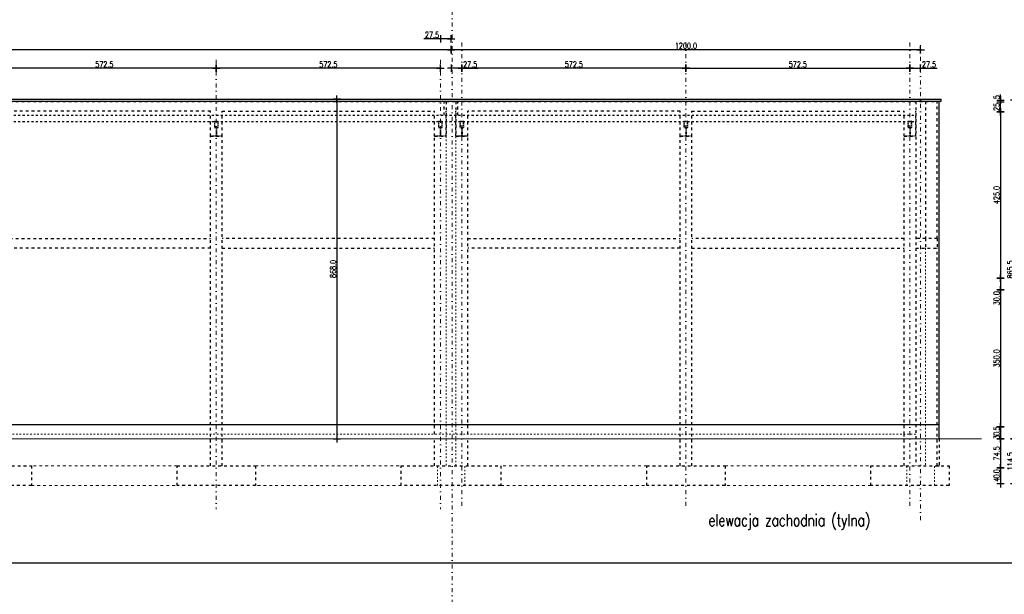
# Model space of a CAD drawing. Header units: millimetres. Extents: x 22865 to 60762, y -18816 to 15611.
# Tile 203 of 256: x 36120 to 38637, y 1407 to 2875. Entities that reach past the tile are written whole.
import ezdxf

# ---------------------------------------------------------------- set-up
doc = ezdxf.new("R2010")
doc.units = ezdxf.units.MM
for name, pattern in [('1_12', [3, 1, -1, 0, -1]), ('1_OTDI', [0]), ('DASHED', [15, 7, -8])]:
    doc.linetypes.add(name, pattern=pattern)
for name, color, linetype in [('18', 1, 'Continuous'), ('bramy przemyslowe', 5, 'Continuous'), ('OPISY-KONCEPCJA', 6, 'Continuous'), ('plyty warstwowe PIR', 200, 'Continuous'), ('RAMLA', 2, 'Continuous'), ('RDZENIE', 3, 'Continuous'), ('SCIANY+ELEM-NIEWIDOCZNE', 250, 'DASHED'), ('widokowa', 2, 'Continuous'), ('WYMIARY', 6, 'Continuous')]:
    doc.layers.add(name, color=color, linetype=linetype)
doc.layers.add('CIENKA', color=1, linetype='Continuous', lineweight=13)
doc.layers.add('OSIE SCIAN', color=151, linetype='Continuous', lineweight=18, plot=False)
doc.layers.add('sciany ppozarowe', color=10, linetype='Continuous', lineweight=18, plot=False)
doc.styles.add('1-100', font='simplex.shx', dxfattribs={"width": 0.8, "height": 15})
doc.styles.add('1-50', font='simplex.shx', dxfattribs={"width": 0.8, "height": 12})
doc.dimstyles.new('1-100', dxfattribs={"dimscale": 0.5, "dimtxt": 100, "dimasz": 1, "dimexe": 0.18, "dimexo": 0.0625, "dimgap": 5, "dimtad": 1, "dimdec": 1, "dimzin": 0, "dimdsep": 46, "dimtxsty": '1-100', "dimblk1": 'K', "dimblk2": 'K', "dimsah": 1, "dimcen": 0.09, "dimse1": 1, "dimse2": 1, "dimadec": 0, "dimazin": 0, "dimtfac": 1, "dimtdec": 1, "dimtofl": 0, "dimtmove": 0, "dimatfit": 3, "dimldrblk": 'K', "dimfxl": 0, "dimtolj": 1, "dimtzin": 0, "dimarcsym": 0})

# ---------------------------------------------------------------- blocks, each defined once
blk = doc.blocks.new('K')
for p, q in [((-19.1, 0), (19.1, 0)), ((0, -19.1), (0, 19.1))]:
    blk.add_line(p, q)
blk.add_circle((0, 0), 2.02)
blk = doc.blocks.new('*D1658')
at = {"layer": 'WYMIARY', "color": 0, "lineweight": -2}
blk.add_line((38662.2, 1803.5), (38662.2, 1690), dxfattribs=at)
at = {"layer": 'WYMIARY', "color": 0, "linetype": 'ByBlock', "lineweight": -2, "xscale": 0.5, "yscale": 0.5, "zscale": 0.5}
for p, rotation in [((38662.2, 1804), 90), ((38662.2, 1689.5), 270)]:
    blk.add_blockref('K', p, dxfattribs=dict(at, rotation=rotation))
at = {"layer": 'WYMIARY', "color": 0, "ltscale": 0.2, "insert": (38652.2, 1746.7), "char_height": 15, "attachment_point": 5, "rotation": 90, "style": '1-100'}
blk.add_mtext('\\A1;114.5', dxfattribs=at)
blk = doc.blocks.new('*D1659')
at = {"layer": 'WYMIARY', "color": 0, "lineweight": -2}
blk.add_line((38627.2, 1834), (38627.2, 1804.5), dxfattribs=at)
at = {"layer": 'WYMIARY', "color": 0, "linetype": 'ByBlock', "lineweight": -2, "xscale": 0.5, "yscale": 0.5, "zscale": 0.5}
for p, rotation in [((38627.2, 1834.5), 90), ((38627.2, 1804), 270)]:
    blk.add_blockref('K', p, dxfattribs=dict(at, rotation=rotation))
at = {"layer": 'WYMIARY', "color": 0, "ltscale": 0.2, "insert": (38617.2, 1818.6), "char_height": 15, "attachment_point": 5, "rotation": 90, "style": '1-100'}
blk.add_mtext('\\A1;\\A1;{\\T0.75;30.5}', dxfattribs=at)
blk = doc.blocks.new('*D1660')
at = {"layer": 'WYMIARY', "color": 0, "lineweight": -2}
blk.add_line((38627.2, 1803.5), (38627.2, 1730), dxfattribs=at)
at = {"layer": 'WYMIARY', "color": 0, "linetype": 'ByBlock', "lineweight": -2, "xscale": 0.5, "yscale": 0.5, "zscale": 0.5}
for p, rotation in [((38627.2, 1804), 90), ((38627.2, 1729.5), 270)]:
    blk.add_blockref('K', p, dxfattribs=dict(at, rotation=rotation))
at = {"layer": 'WYMIARY', "color": 0, "ltscale": 0.2, "insert": (38617.2, 1766.7), "char_height": 15, "attachment_point": 5, "rotation": 90, "style": '1-100'}
blk.add_mtext('\\A1;74.5', dxfattribs=at)
blk = doc.blocks.new('*D1661')
at = {"layer": 'WYMIARY', "color": 0, "lineweight": -2}
blk.add_line((38627.2, 1729), (38627.2, 1690), dxfattribs=at)
at = {"layer": 'WYMIARY', "color": 0, "linetype": 'ByBlock', "lineweight": -2, "xscale": 0.5, "yscale": 0.5, "zscale": 0.5}
for p, rotation in [((38627.2, 1729.5), 90), ((38627.2, 1689.5), 270)]:
    blk.add_blockref('K', p, dxfattribs=dict(at, rotation=rotation))
at = {"layer": 'WYMIARY', "color": 0, "ltscale": 0.2, "insert": (38617.2, 1709.5), "char_height": 15, "attachment_point": 5, "rotation": 90, "style": '1-100'}
blk.add_mtext('\\A1;\\A1;{\\T0.8;40.0}', dxfattribs=at)
blk = doc.blocks.new('*D1662')
at = {"layer": 'WYMIARY', "color": 0, "lineweight": -2}
blk.add_line((38627.2, 2184), (38627.2, 1835), dxfattribs=at)
at = {"layer": 'WYMIARY', "color": 0, "linetype": 'ByBlock', "lineweight": -2, "xscale": 0.5, "yscale": 0.5, "zscale": 0.5}
for p, rotation in [((38627.2, 2184.5), 90), ((38627.2, 1834.5), 270)]:
    blk.add_blockref('K', p, dxfattribs=dict(at, rotation=rotation))
at = {"layer": 'WYMIARY', "color": 0, "ltscale": 0.2, "insert": (38617.2, 2009.5), "char_height": 15, "attachment_point": 5, "rotation": 90, "style": '1-100'}
blk.add_mtext('\\A1;350.0', dxfattribs=at)
blk = doc.blocks.new('*D1663')
at = {"layer": 'WYMIARY', "color": 0, "lineweight": -2}
for p, q in [((38627.2, 2214), (38627.2, 2185)), ((38627.2, 2184.5), (38627.2, 2142.4))]:
    blk.add_line(p, q, dxfattribs=at)
at = {"layer": 'WYMIARY', "color": 0, "linetype": 'ByBlock', "lineweight": -2, "xscale": 0.5, "yscale": 0.5, "zscale": 0.5}
for p, rotation in [((38627.2, 2214.5), 90), ((38627.2, 2184.5), 270)]:
    blk.add_blockref('K', p, dxfattribs=dict(at, rotation=rotation))
at = {"layer": 'WYMIARY', "color": 0, "ltscale": 0.2, "insert": (38617.2, 2163.2), "char_height": 15, "attachment_point": 5, "rotation": 90, "style": '1-100'}
blk.add_mtext('\\A1;30.0', dxfattribs=at)
blk = doc.blocks.new('*D1664')
at = {"layer": 'WYMIARY', "color": 0, "lineweight": -2}
blk.add_line((38627.2, 2640), (38627.2, 2664), dxfattribs=at)
at = {"layer": 'WYMIARY', "color": 0, "linetype": 'ByBlock', "lineweight": -2, "xscale": 0.5, "yscale": 0.5, "zscale": 0.5}
for p, rotation in [((38627.2, 2664.5), 90), ((38627.2, 2639.5), 270)]:
    blk.add_blockref('K', p, dxfattribs=dict(at, rotation=rotation))
at = {"layer": 'WYMIARY', "color": 0, "ltscale": 0.2, "insert": (38617.2, 2652), "char_height": 15, "attachment_point": 5, "rotation": 90, "style": '1-100'}
blk.add_mtext('\\A1;25', dxfattribs=at)
blk = doc.blocks.new('*D1665')
at = {"layer": 'WYMIARY', "color": 0, "lineweight": -2}
for p, q in [((38627.2, 2670), (38627.2, 2683.5)), ((38627.2, 2664), (38627.2, 2663.5))]:
    blk.add_line(p, q, dxfattribs=at)
at = {"layer": 'WYMIARY', "color": 0, "linetype": 'ByBlock', "lineweight": -2, "xscale": 0.5, "yscale": 0.5, "zscale": 0.5}
for p, rotation in [((38627.2, 2669.5), 270), ((38627.2, 2664.5), 90)]:
    blk.add_blockref('K', p, dxfattribs=dict(at, rotation=rotation))
at = {"layer": 'WYMIARY', "color": 0, "ltscale": 0.2, "insert": (38617.2, 2677), "char_height": 15, "attachment_point": 5, "rotation": 90, "style": '1-100'}
blk.add_mtext('\\A1;5', dxfattribs=at)
blk = doc.blocks.new('*D1666')
at = {"layer": 'WYMIARY', "color": 0, "lineweight": -2}
blk.add_line((38627.2, 2639), (38627.2, 2215), dxfattribs=at)
at = {"layer": 'WYMIARY', "color": 0, "linetype": 'ByBlock', "lineweight": -2, "xscale": 0.5, "yscale": 0.5, "zscale": 0.5}
for p, rotation in [((38627.2, 2639.5), 90), ((38627.2, 2214.5), 270)]:
    blk.add_blockref('K', p, dxfattribs=dict(at, rotation=rotation))
at = {"layer": 'WYMIARY', "color": 0, "ltscale": 0.2, "insert": (38617.2, 2427), "char_height": 15, "attachment_point": 5, "rotation": 90, "style": '1-100'}
blk.add_mtext('\\A1;425.0', dxfattribs=at)
blk = doc.blocks.new('*D1667')
at = {"layer": 'WYMIARY', "color": 0, "lineweight": -2}
blk.add_line((38662.2, 1804.5), (38662.2, 2669), dxfattribs=at)
at = {"layer": 'WYMIARY', "color": 0, "linetype": 'ByBlock', "lineweight": -2, "xscale": 0.5, "yscale": 0.5, "zscale": 0.5}
for p, rotation in [((38662.2, 2669.5), 90), ((38662.2, 1804), 270)]:
    blk.add_blockref('K', p, dxfattribs=dict(at, rotation=rotation))
at = {"layer": 'WYMIARY', "color": 0, "ltscale": 0.2, "insert": (38652.2, 2236.7), "char_height": 15, "attachment_point": 5, "rotation": 90, "style": '1-100'}
blk.add_mtext('\\A1;865.5', dxfattribs=at)
blk = doc.blocks.new('*D1668')
at = {"layer": 'WYMIARY', "color": 0, "lineweight": -2}
blk.add_line((38422.5, 2798.2), (37223.5, 2798.2), dxfattribs=at)
at = {"layer": 'WYMIARY', "color": 0, "linetype": 'ByBlock', "lineweight": -2, "xscale": 0.5, "yscale": 0.5, "zscale": 0.5, "rotation": 180}
blk.add_blockref('K', (37223, 2798.2), dxfattribs=at)
at = {"layer": 'WYMIARY', "color": 0, "linetype": 'ByBlock', "lineweight": -2, "xscale": 0.5, "yscale": 0.5, "zscale": 0.5}
blk.add_blockref('K', (38423, 2798.2), dxfattribs=at)
at = {"layer": 'WYMIARY', "color": 0, "ltscale": 0.2, "insert": (37823, 2808.2), "char_height": 15, "attachment_point": 5, "style": '1-100'}
blk.add_mtext('\\A1;1200.0', dxfattribs=at)
blk = doc.blocks.new('*D1669')
at = {"layer": 'WYMIARY', "color": 0, "lineweight": -2}
blk.add_line((37823.5, 2750.8), (38395, 2750.8), dxfattribs=at)
at = {"layer": 'WYMIARY', "color": 0, "linetype": 'ByBlock', "lineweight": -2, "xscale": 0.5, "yscale": 0.5, "zscale": 0.5, "rotation": 180}
blk.add_blockref('K', (37823, 2750.8), dxfattribs=at)
at = {"layer": 'WYMIARY', "color": 0, "linetype": 'ByBlock', "lineweight": -2, "xscale": 0.5, "yscale": 0.5, "zscale": 0.5}
blk.add_blockref('K', (38395.5, 2750.8), dxfattribs=at)
at = {"layer": 'WYMIARY', "color": 0, "ltscale": 0.2, "insert": (38109.2, 2760.8), "char_height": 15, "attachment_point": 5, "style": '1-100'}
blk.add_mtext('\\A1;572.5', dxfattribs=at)
blk = doc.blocks.new('*D1670')
at = {"layer": 'WYMIARY', "color": 0, "lineweight": -2}
for p, q in [((38396, 2750.8), (38422.5, 2750.8)), ((38423, 2750.8), (38465, 2750.8))]:
    blk.add_line(p, q, dxfattribs=at)
at = {"layer": 'WYMIARY', "color": 0, "linetype": 'ByBlock', "lineweight": -2, "xscale": 0.5, "yscale": 0.5, "zscale": 0.5, "rotation": 180}
blk.add_blockref('K', (38395.5, 2750.8), dxfattribs=at)
at = {"layer": 'WYMIARY', "color": 0, "linetype": 'ByBlock', "lineweight": -2, "xscale": 0.5, "yscale": 0.5, "zscale": 0.5}
blk.add_blockref('K', (38423, 2750.8), dxfattribs=at)
at = {"layer": 'WYMIARY', "color": 0, "ltscale": 0.2, "insert": (38444.3, 2760.8), "char_height": 15, "attachment_point": 5, "style": '1-100'}
blk.add_mtext('\\A1;27.5', dxfattribs=at)
blk = doc.blocks.new('*D1671')
at = {"layer": 'WYMIARY', "color": 0, "lineweight": -2}
blk.add_line((37822.5, 2750.8), (37251, 2750.8), dxfattribs=at)
at = {"layer": 'WYMIARY', "color": 0, "linetype": 'ByBlock', "lineweight": -2, "xscale": 0.5, "yscale": 0.5, "zscale": 0.5, "rotation": 180}
blk.add_blockref('K', (37250.5, 2750.8), dxfattribs=at)
at = {"layer": 'WYMIARY', "color": 0, "linetype": 'ByBlock', "lineweight": -2, "xscale": 0.5, "yscale": 0.5, "zscale": 0.5}
blk.add_blockref('K', (37823, 2750.8), dxfattribs=at)
at = {"layer": 'WYMIARY', "color": 0, "ltscale": 0.2, "insert": (37536.7, 2760.8), "char_height": 15, "attachment_point": 5, "style": '1-100'}
blk.add_mtext('\\A1;572.5', dxfattribs=at)
blk = doc.blocks.new('*D1672')
at = {"layer": 'WYMIARY', "color": 0, "lineweight": -2}
for p, q in [((37250, 2750.8), (37223.5, 2750.8)), ((37250.5, 2750.8), (37292.5, 2750.8))]:
    blk.add_line(p, q, dxfattribs=at)
at = {"layer": 'WYMIARY', "color": 0, "linetype": 'ByBlock', "lineweight": -2, "xscale": 0.5, "yscale": 0.5, "zscale": 0.5, "rotation": 180}
blk.add_blockref('K', (37223, 2750.8), dxfattribs=at)
at = {"layer": 'WYMIARY', "color": 0, "linetype": 'ByBlock', "lineweight": -2, "xscale": 0.5, "yscale": 0.5, "zscale": 0.5}
blk.add_blockref('K', (37250.5, 2750.8), dxfattribs=at)
at = {"layer": 'WYMIARY', "color": 0, "ltscale": 0.2, "insert": (37271.8, 2760.8), "char_height": 15, "attachment_point": 5, "style": '1-100'}
blk.add_mtext('\\A1;27.5', dxfattribs=at)
blk = doc.blocks.new('*D1673')
at = {"layer": 'WYMIARY', "color": 0, "lineweight": -2}
for p, q in [((37195.5, 2826), (37153.4, 2826)), ((37222.5, 2826), (37196, 2826))]:
    blk.add_line(p, q, dxfattribs=at)
at = {"layer": 'WYMIARY', "color": 0, "linetype": 'ByBlock', "lineweight": -2, "xscale": 0.5, "yscale": 0.5, "zscale": 0.5, "rotation": 180}
blk.add_blockref('K', (37195.5, 2826), dxfattribs=at)
at = {"layer": 'WYMIARY', "color": 0, "linetype": 'ByBlock', "lineweight": -2, "xscale": 0.5, "yscale": 0.5, "zscale": 0.5}
blk.add_blockref('K', (37223, 2826), dxfattribs=at)
at = {"layer": 'WYMIARY', "color": 0, "ltscale": 0.2, "insert": (37174.2, 2836), "char_height": 15, "attachment_point": 5, "style": '1-100'}
blk.add_mtext('\\A1;27.5', dxfattribs=at)
blk = doc.blocks.new('*D1674')
at = {"layer": 'WYMIARY', "color": 0, "lineweight": -2}
blk.add_line((37195, 2750.8), (36623.5, 2750.8), dxfattribs=at)
at = {"layer": 'WYMIARY', "color": 0, "linetype": 'ByBlock', "lineweight": -2, "xscale": 0.5, "yscale": 0.5, "zscale": 0.5, "rotation": 180}
blk.add_blockref('K', (36623, 2750.8), dxfattribs=at)
at = {"layer": 'WYMIARY', "color": 0, "linetype": 'ByBlock', "lineweight": -2, "xscale": 0.5, "yscale": 0.5, "zscale": 0.5}
blk.add_blockref('K', (37195.5, 2750.8), dxfattribs=at)
at = {"layer": 'WYMIARY', "color": 0, "ltscale": 0.2, "insert": (36909.2, 2760.8), "char_height": 15, "attachment_point": 5, "style": '1-100'}
blk.add_mtext('\\A1;572.5', dxfattribs=at)
blk = doc.blocks.new('*D1675')
at = {"layer": 'WYMIARY', "color": 0, "lineweight": -2}
blk.add_line((36622.5, 2750.8), (36051, 2750.8), dxfattribs=at)
at = {"layer": 'WYMIARY', "color": 0, "linetype": 'ByBlock', "lineweight": -2, "xscale": 0.5, "yscale": 0.5, "zscale": 0.5, "rotation": 180}
blk.add_blockref('K', (36050.5, 2750.8), dxfattribs=at)
at = {"layer": 'WYMIARY', "color": 0, "linetype": 'ByBlock', "lineweight": -2, "xscale": 0.5, "yscale": 0.5, "zscale": 0.5}
blk.add_blockref('K', (36623, 2750.8), dxfattribs=at)
at = {"layer": 'WYMIARY', "color": 0, "ltscale": 0.2, "insert": (36336.7, 2760.8), "char_height": 15, "attachment_point": 5, "style": '1-100'}
blk.add_mtext('\\A1;572.5', dxfattribs=at)
blk = doc.blocks.new('*D1680')
at = {"layer": 'WYMIARY', "color": 0, "lineweight": -2}
blk.add_line((37222.5, 2798.2), (34906, 2798.2), dxfattribs=at)
at = {"layer": 'WYMIARY', "color": 0, "linetype": 'ByBlock', "lineweight": -2, "xscale": 0.5, "yscale": 0.5, "zscale": 0.5, "rotation": 180}
blk.add_blockref('K', (34905.5, 2798.2), dxfattribs=at)
at = {"layer": 'WYMIARY', "color": 0, "linetype": 'ByBlock', "lineweight": -2, "xscale": 0.5, "yscale": 0.5, "zscale": 0.5}
blk.add_blockref('K', (37223, 2798.2), dxfattribs=at)
at = {"layer": 'WYMIARY', "color": 0, "ltscale": 0.2, "insert": (36064.2, 2808.2), "char_height": 15, "attachment_point": 5, "style": '1-100'}
blk.add_mtext('\\A1;2317.5', dxfattribs=at)
blk = doc.blocks.new('*D1754')
at = {"layer": 'bramy przemyslowe', "color": 0, "lineweight": -2, "ltscale": 0.2}
blk.add_line((36931.2, 2671.5), (36931.2, 1804.5), dxfattribs=at)
at = {"layer": 'bramy przemyslowe', "color": 0, "linetype": 'ByBlock', "lineweight": -2, "xscale": 0.5, "yscale": 0.5, "zscale": 0.5}
for p, rotation in [((36931.2, 2672), 90), ((36931.2, 1804), 270)]:
    blk.add_blockref('K', p, dxfattribs=dict(at, rotation=rotation))
at = {"layer": 'bramy przemyslowe', "color": 0, "ltscale": 0.2, "insert": (36921.2, 2238), "char_height": 15, "attachment_point": 5, "rotation": 90, "style": '1-100'}
blk.add_mtext('\\A1;868.0', dxfattribs=at)

msp = doc.modelspace()

# ---------------------------------------------------------------- linework, layer by layer
at = {"layer": '18'}
for p, q in [((34840.47, 2671.95), (38475.47, 2671.95)), ((38475.47, 2666.95), (38475.47, 2671.95)), ((34840.47, 2666.95), (38475.47, 2666.95))]:
    msp.add_line(p, q, dxfattribs=at)
at = {"layer": 'CIENKA', "color": 251, "linetype": 'DASHED'}
for p, q in [((36522.97, 1734.95), (36150.47, 1734.95)), ((36722.97, 1734.95), (37095.47, 1734.95)), ((37722.97, 1734.95), (37350.47, 1734.95)), ((37922.97, 1734.95), (38295.47, 1734.95)), ((36150.47, 1684.95), (36522.97, 1684.95)), ((37095.47, 1684.95), (36722.97, 1684.95)), ((37350.47, 1684.95), (37722.97, 1684.95)), ((38295.47, 1684.95), (37922.97, 1684.95))]:
    msp.add_line(p, q, dxfattribs=at)
at = {"layer": 'OSIE SCIAN', "linetype": '1_12', "lineweight": 15, "ltscale": 10}
for p, q in [((37225.47, 870.76), (37225.47, 2991.26)), ((37250.47, 2816.49), (37250.47, 1624.41)), ((37822.97, 2816.49), (37822.97, 1624.41)), ((38395.47, 2816.49), (38395.47, 1624.41)), ((38422.97, 1595.99), (38422.97, 2816.49)), ((37195.47, 2772.12), (37195.47, 1624.41))]:
    msp.add_line(p, q, dxfattribs=at)
at = {"layer": 'OSIE SCIAN', "color": 0, "linetype": '1_12', "lineweight": 15, "ltscale": 10}
msp.add_line((36622.97, 2772.12), (36622.97, 1624.41), dxfattribs=at)
at = {"layer": 'plyty warstwowe PIR', "linetype": 'DASHED', "lineweight": -2, "ltscale": 0.75}
for p, q in [((34890.47, 2630.78), (38410.47, 2630.78)), ((34890.47, 2614.7), (38410.47, 2614.7))]:
    msp.add_line(p, q, dxfattribs=at)
at = {"layer": 'RAMLA', "color": 2}
msp.add_lwpolyline([(33070.79, 4326.45), (40521.76, 4326.45), (40521.76, 1486.45), (33070.79, 1486.45)], close=True, dxfattribs=at)
at = {"layer": 'RDZENIE', "color": 2, "linetype": 'DASHED'}
for p, q in [((37210.47, 2665.95), (37210.47, 2577.45)), ((37210.47, 2665.95), (37235.47, 2665.95)), ((37235.47, 2665.95), (37235.47, 2577.45)), ((38410.47, 2665.95), (38410.47, 1734.95)), ((38435.47, 2665.95), (38435.47, 2315.95)), ((36607.97, 1734.95), (36607.97, 2577.45)), ((36607.97, 2577.45), (36637.97, 2577.45)), ((36637.97, 1734.95), (36637.97, 2577.45)), ((37180.47, 1815.95), (37180.47, 2577.45)), ((37180.47, 2577.45), (37210.47, 2577.45)), ((37180.47, 2577.45), (37210.47, 2577.45)), ((37265.47, 2577.45), (37235.47, 2577.45)), ((37235.47, 2577.45), (37265.47, 2577.45)), ((37265.47, 1815.95), (37265.47, 2577.45)), ((37807.97, 1734.95), (37807.97, 2577.45)), ((37807.97, 2577.45), (37837.97, 2577.45)), ((37837.97, 1734.95), (37837.97, 2577.45)), ((38380.47, 1815.95), (38380.47, 2577.45)), ((38380.47, 2577.45), (38410.47, 2577.45)), ((38380.47, 2577.45), (38410.47, 2577.45)), ((36065.47, 2315.95), (36607.97, 2315.95)), ((37180.47, 2315.95), (36637.97, 2315.95)), ((37265.47, 2315.95), (37807.97, 2315.95)), ((38380.47, 2315.95), (37837.97, 2315.95)), ((38465.47, 2315.95), (38410.47, 2315.95)), ((38465.47, 2315.95), (38465.47, 2290.95)), ((36607.97, 2290.95), (36065.47, 2290.95)), ((36637.97, 2290.95), (37180.47, 2290.95)), ((37807.97, 2290.95), (37265.47, 2290.95)), ((37837.97, 2290.95), (38380.47, 2290.95)), ((38410.47, 2290.95), (38465.47, 2290.95)), ((37807.97, 1734.95), (37807.97, 1812.95)), ((37837.97, 1734.95), (37837.97, 1812.95)), ((38380.47, 1734.95), (38380.47, 1815.95)), ((37180.47, 1734.95), (37180.47, 1799.95)), ((37265.47, 1734.95), (37265.47, 1799.95))]:
    msp.add_line(p, q, dxfattribs=at)
for points in [[(36150.47, 1684.95), (35950.47, 1684.95), (35950.47, 1734.95), (36150.47, 1734.95)], [(36722.97, 1684.95), (36522.97, 1684.95), (36522.97, 1734.95), (36722.97, 1734.95)], [(37350.47, 1684.95), (37095.47, 1684.95), (37095.47, 1734.95), (37350.47, 1734.95)], [(37922.97, 1684.95), (37722.97, 1684.95), (37722.97, 1734.95), (37922.97, 1734.95)], [(38495.47, 1684.95), (38295.47, 1684.95), (38295.47, 1734.95), (38495.47, 1734.95)]]:
    msp.add_lwpolyline(points, close=True, dxfattribs=at)
at = {"layer": 'sciany ppozarowe', "color": 4, "linetype": '1_OTDI', "lineweight": 15, "ltscale": 0.02}
msp.add_line((38578.17, 1803.95), (34700.07, 1803.95), dxfattribs=at)
at = {"layer": 'SCIANY+ELEM-NIEWIDOCZNE', "color": 250, "linetype": 'DASHED', "lineweight": 15, "ltscale": 0.5}
msp.add_line((37200.47, 2670.45), (37222.97, 2672.12), dxfattribs=at)
at = {"layer": 'SCIANY+ELEM-NIEWIDOCZNE', "color": 9}
for p, q in [((34850.47, 2665.95), (37210.47, 2665.95)), ((37205.47, 2630.78), (37205.47, 2665.95)), ((37235.47, 2665.95), (38465.47, 2665.95)), ((37240.47, 2630.78), (37240.47, 2665.95)), ((38465.47, 2315.95), (38465.47, 2665.95)), ((36607.97, 2640.95), (36065.47, 2640.95)), ((36607.97, 2577.45), (36607.97, 2640.95)), ((36637.97, 2577.45), (36637.97, 2640.95)), ((36637.97, 2640.95), (37180.47, 2640.95)), ((37180.47, 2577.45), (37180.47, 2640.95)), ((37210.47, 2577.45), (37210.47, 2640.95)), ((37235.47, 2577.45), (37235.47, 2640.95)), ((37265.47, 2577.45), (37265.47, 2640.95)), ((37807.97, 2640.95), (37265.47, 2640.95)), ((37807.97, 2577.45), (37807.97, 2640.95)), ((37837.97, 2577.45), (37837.97, 2640.95)), ((37837.97, 2640.95), (38380.47, 2640.95)), ((38380.47, 2577.45), (38380.47, 2640.95)), ((38410.47, 2577.45), (38410.47, 2640.95)), ((38435.47, 2315.95), (38435.47, 2290.95)), ((38465.47, 1734.95), (38465.47, 2290.95))]:
    msp.add_line(p, q, dxfattribs=at)
at = {"layer": 'SCIANY+ELEM-NIEWIDOCZNE', "color": 8, "ltscale": 0.2}
for p, q in [((36622.47, 2599.63), (36622.47, 2578.45)), ((36623.47, 2599.63), (36623.47, 2578.45)), ((37194.97, 2599.63), (37194.97, 2578.45)), ((37195.97, 2599.63), (37195.97, 2578.45)), ((37249.97, 2599.63), (37249.97, 2578.45)), ((37250.97, 2599.63), (37250.97, 2578.45)), ((37822.47, 2599.63), (37822.47, 2578.45)), ((37823.47, 2599.63), (37823.47, 2578.45)), ((38394.97, 2599.63), (38394.97, 2578.45)), ((38395.97, 2599.63), (38395.97, 2578.45)), ((36607.97, 2578.45), (36637.97, 2578.45)), ((36607.97, 2577.45), (36607.97, 2578.45)), ((36637.97, 2577.45), (36637.97, 2578.45)), ((37180.47, 2578.45), (37210.47, 2578.45)), ((37180.47, 2577.45), (37180.47, 2578.45)), ((37210.47, 2577.45), (37210.47, 2578.45)), ((37235.47, 2578.45), (37265.47, 2578.45)), ((37235.47, 2577.45), (37235.47, 2578.45)), ((37265.47, 2577.45), (37265.47, 2578.45)), ((37807.97, 2578.45), (37837.97, 2578.45)), ((37807.97, 2577.45), (37807.97, 2578.45)), ((37837.97, 2577.45), (37837.97, 2578.45)), ((38380.47, 2578.45), (38410.47, 2578.45)), ((38380.47, 2577.45), (38380.47, 2578.45)), ((38410.47, 2577.45), (38410.47, 2578.45))]:
    msp.add_line(p, q, dxfattribs=at)
at = {"layer": 'SCIANY+ELEM-NIEWIDOCZNE', "color": 1, "linetype": 'DASHED', "lineweight": 15, "ltscale": 0.6}
for p, q in [((37210.47, 2577.45), (37210.47, 1734.95)), ((37235.47, 1734.95), (37235.47, 2577.45)), ((38435.47, 2290.95), (38435.47, 1734.95)), ((38410.47, 1815.95), (34915.47, 1815.95)), ((37187.97, 1684.95), (37187.97, 1734.95)), ((37257.97, 1684.95), (37257.97, 1734.95)), ((38387.97, 1684.95), (38387.97, 1734.95)), ((38457.97, 1684.95), (38457.97, 1734.95))]:
    msp.add_line(p, q, dxfattribs=at)
at = {"layer": 'SCIANY+ELEM-NIEWIDOCZNE', "color": 251}
for p in [(38470.47, 1803.95), (38465.47, 1734.95)]:
    msp.add_line(p, (38470.47, 1734.95), dxfattribs=at)
at = {"layer": 'SCIANY+ELEM-NIEWIDOCZNE', "color": 8, "ltscale": 0.2}
for points in [[(36617.97, 2599.63), (36627.97, 2599.63), (36627.97, 2614.7), (36617.97, 2614.7)], [(36618.47, 2600.13), (36627.47, 2600.13), (36627.47, 2614.2), (36618.47, 2614.2)], [(37190.47, 2599.63), (37200.47, 2599.63), (37200.47, 2614.7), (37190.47, 2614.7)], [(37190.97, 2600.13), (37199.97, 2600.13), (37199.97, 2614.2), (37190.97, 2614.2)], [(37245.47, 2599.63), (37255.47, 2599.63), (37255.47, 2614.7), (37245.47, 2614.7)], [(37245.97, 2600.13), (37254.97, 2600.13), (37254.97, 2614.2), (37245.97, 2614.2)], [(37817.97, 2599.63), (37827.97, 2599.63), (37827.97, 2614.7), (37817.97, 2614.7)], [(37818.47, 2600.13), (37827.47, 2600.13), (37827.47, 2614.2), (37818.47, 2614.2)], [(38390.47, 2599.63), (38400.47, 2599.63), (38400.47, 2614.7), (38390.47, 2614.7)], [(38390.97, 2600.13), (38399.97, 2600.13), (38399.97, 2614.2), (38390.97, 2614.2)]]:
    msp.add_lwpolyline(points, close=True, dxfattribs=at)
at = {"layer": 'widokowa'}
for p, q in [((38470.47, 1803.95), (38470.47, 2666.95)), ((34845.47, 1840.95), (38470.47, 1840.95))]:
    msp.add_line(p, q, dxfattribs=at)

# ---------------------------------------------------------------- texts
at = {"layer": 'OPISY-KONCEPCJA', "ltscale": 20, "insert": (37880.33, 1611.19), "char_height": 26.3002, "width": 703.1913, "attachment_point": 1, "style": '1-50'}
msp.add_mtext('{\\T0.95;\\H1.140674x;elewacja zachodnia (tylna)\\P\\P\\H0.8x;\\P\\H1.011572x;\\P\\H1.083x;\\C4; }', dxfattribs=at)

# ---------------------------------------------------------------- dimensions: what is measured, and where the dimension line sits
at = {"layer": 'bramy przemyslowe', "color": 3, "ltscale": 0.2}
dim = msp.add_linear_dim(base=(36931.21, 1803.95), p1=(36897.07, 2671.95), p2=(36889.5, 1803.95), angle=90, dimstyle='1-100', dxfattribs=at)
dim.commit()
dim.dimension.update_dxf_attribs({"geometry": '*D1754', "text_midpoint": (36921.21, 2237.95)})
at = {"layer": 'WYMIARY'}
for base, p1, p2, angle, picture, middle in [((37195.47, 2826.05), (37222.97, 2605.87), (37195.47, 2605.87), 180, '*D1673', (37174.18, 2836.05)), ((34905.47, 2798.23), (37222.97, 2807.79), (34905.47, 2807.79), 180, '*D1680', (36064.22, 2808.23)), ((37222.97, 2798.23), (38422.97, 2796.85), (37222.97, 2796.85), 180, '*D1668', (37822.97, 2808.23)), ((36050.47, 2750.78), (36622.97, 2696.85), (36050.47, 2696.85), 180, '*D1675', (36336.72, 2760.78)), ((36622.97, 2750.78), (37195.47, 2696.85), (36622.97, 2696.85), 180, '*D1674', (36909.22, 2760.78)), ((37250.47, 2750.78), (37822.97, 2741.22), (37250.47, 2741.22), 180, '*D1671', (37536.72, 2760.78)), ((38395.47, 2750.78), (37822.97, 2741.22), (38395.47, 2741.22), 180, '*D1669', (38109.22, 2760.78)), ((38422.97, 2750.78), (38395.47, 2760.34), (38422.97, 2760.34), 180, '*D1670', (38444.25, 2760.78)), ((38662.21, 2669.45), (38652.65, 1803.95), (38636.76, 2669.45), 90, '*D1667', (38652.21, 2236.7)), ((38627.21, 2214.45), (38617.65, 2639.45), (38617.65, 2214.45), 90, '*D1666', (38617.21, 2426.95)), ((38627.21, 2184.45), (38574.77, 2214.45), (38574.77, 2184.45), 90, '*D1663', (38617.21, 2163.17)), ((38627.21, 1834.45), (38581.1, 2184.45), (38581.1, 1834.45), 90, '*D1662', (38617.21, 2009.45))]:
    dim = msp.add_linear_dim(base=base, p1=p1, p2=p2, angle=angle, dimstyle='1-100', dxfattribs=at)
    dim.commit()
    dim.dimension.update_dxf_attribs({"geometry": picture, "text_midpoint": middle})
dim = msp.add_linear_dim(base=(37222.97, 2750.78), p1=(37250.47, 2741.22), p2=(37222.97, 2696.85), angle=180, dimstyle='1-100', dxfattribs=at)
dim.commit()
dim.dimension.update_dxf_attribs({"geometry": '*D1672', "text_midpoint": (37271.75, 2750.78), "dimtype": 160})
dim = msp.add_linear_dim(base=(38627.21, 2664.45), p1=(38577.18, 2639.45), p2=(38576.11, 2664.45), angle=90, dimstyle='1-100', override={"dimdec": 0, "dimtxsty": '1-100', "dimldrblk": 'K'}, dxfattribs=at)
dim.commit()
dim.dimension.update_dxf_attribs({"geometry": '*D1664', "text_midpoint": (38627.21, 2651.95), "dimtype": 160})
for base, p1, p2, override, picture, middle in [((38627.21, 2669.45), (38617.65, 2664.45), (38617.65, 2669.45), {"dimdec": 0, "dimtxsty": '1-100', "dimldrblk": 'K'}, '*D1665', (38617.21, 2676.95)), ((38627.21, 1729.45), (38604.14, 1803.95), (38603.03, 1729.45), {"dimtxsty": '1-100', "dimldrblk": 'K'}, '*D1660', (38617.21, 1766.7)), ((38662.21, 1689.45), (38774.12, 1803.95), (38632.8, 1689.45), {"dimtxsty": '1-100', "dimldrblk": 'K'}, '*D1658', (38652.21, 1746.7))]:
    dim = msp.add_linear_dim(base=base, p1=p1, p2=p2, angle=90, dimstyle='1-100', override=override, dxfattribs=at)
    dim.commit()
    dim.dimension.update_dxf_attribs({"geometry": picture, "text_midpoint": middle})
dim = msp.add_linear_dim(base=(38627.21, 1803.95), p1=(38564.2, 1834.45), p2=(38564.2, 1803.95), angle=90, text='\\A1;{\\T0.75;<>}', dimstyle='1-100', override={"dimtxsty": '1-100', "dimldrblk": 'K'}, dxfattribs=at)
dim.commit()
dim.dimension.update_dxf_attribs({"geometry": '*D1659', "text_midpoint": (38627.21, 1818.55), "dimtype": 160})
dim = msp.add_linear_dim(base=(38627.21, 1689.45), p1=(38612, 1729.45), p2=(38612, 1689.45), angle=90, text='\\A1;{\\T0.8;<>}', dimstyle='1-100', override={"dimtxsty": '1-100', "dimldrblk": 'K'}, dxfattribs=at)
dim.commit()
dim.dimension.update_dxf_attribs({"geometry": '*D1661', "text_midpoint": (38617.21, 1709.45)})

doc.saveas('drawing.dxf')
